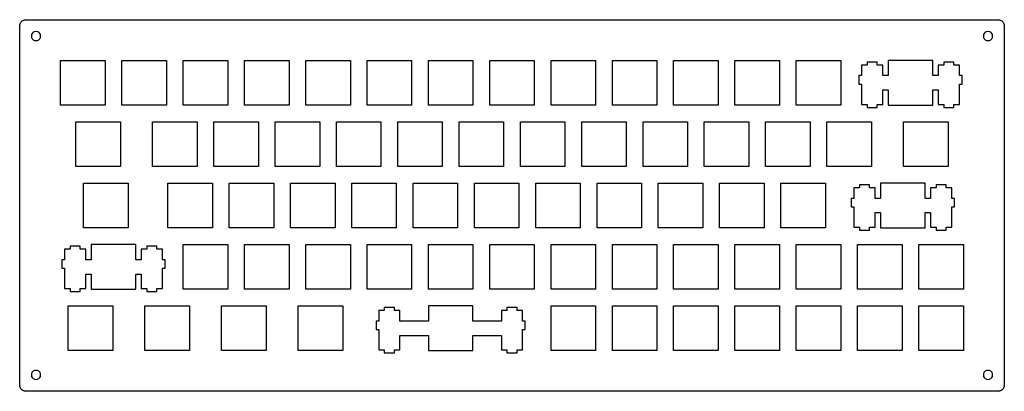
# Model space of a CAD drawing. Extents: x 0 to 306, y 0 to 116.
import ezdxf

# ---------------------------------------------------------------- set-up
doc = ezdxf.new("R2010")
doc.units = 0
doc.layers.get('0').update_dxf_attribs({"linetype": 'CONTINUOUS'})

msp = doc.modelspace()

# ---------------------------------------------------------------- linework, layer by layer
at = {"color": 0}
for p, q in [((0.095085, 113.615), (0.101975, 113.772)), ((0.095085, 2.21451), (0.095085, 113.615)), ((0.101975, 113.772), (0.119889, 113.929)), ((0.119889, 113.929), (0.150206, 114.082)), ((0.150206, 114.082), (0.192925, 114.235)), ((0.192925, 114.235), (0.248047, 114.381)), ((0.248047, 114.381), (0.312815, 114.523)), ((0.312815, 114.523), (0.389985, 114.661)), ((0.389985, 114.661), (0.4768, 114.792)), ((0.4768, 114.792), (0.574643, 114.915)), ((0.574643, 114.915), (0.680752, 115.03)), ((0.680752, 115.03), (0.796505, 115.136)), ((0.796505, 115.136), (0.919152, 115.234)), ((0.919152, 115.234), (1.05006, 115.321)), ((1.05006, 115.321), (1.18787, 115.398)), ((1.18787, 115.398), (1.32981, 115.463)), ((1.32981, 115.463), (1.47588, 115.518)), ((1.47588, 115.518), (1.62884, 115.561)), ((1.62884, 115.561), (1.7818, 115.591)), ((1.7818, 115.591), (1.9389, 115.609)), ((1.9389, 115.609), (2.096, 115.616)), ((2.096, 115.616), (303.997, 115.616)), ((303.997, 115.616), (304.152, 115.609)), ((304.152, 115.609), (304.308, 115.591)), ((304.308, 115.591), (304.462, 115.561)), ((304.462, 115.561), (304.614, 115.518)), ((304.614, 115.518), (304.762, 115.463)), ((304.762, 115.463), (304.903, 115.398)), ((304.903, 115.398), (305.041, 115.321)), ((305.041, 115.321), (305.172, 115.234)), ((305.172, 115.234), (305.295, 115.136)), ((305.295, 115.136), (305.41, 115.03)), ((305.41, 115.03), (305.516, 114.915)), ((305.516, 114.915), (305.615, 114.792)), ((305.615, 114.792), (305.701, 114.661)), ((305.701, 114.661), (305.778, 114.523)), ((305.778, 114.523), (305.843, 114.381)), ((305.843, 114.381), (305.898, 114.235)), ((305.898, 114.235), (305.941, 114.082)), ((305.941, 114.082), (305.971, 113.929)), ((305.971, 113.929), (305.989, 113.772)), ((305.989, 113.772), (305.996, 113.615)), ((305.996, 113.615), (305.996, 2.21451)), ((3.81441, 110.982), (3.74414, 110.541)), ((3.74414, 110.541), (3.81441, 110.101)), ((4.01697, 111.379), (3.81441, 110.982)), ((4.33257, 111.694), (4.01697, 111.379)), ((4.72944, 111.897), (4.33257, 111.694)), ((5.16901, 111.966), (4.72944, 111.897)), ((5.60998, 111.897), (5.16901, 111.966)), ((6.00685, 111.694), (5.60998, 111.897)), ((6.32245, 111.379), (6.00685, 111.694)), ((6.52501, 110.982), (6.32245, 111.379)), ((6.59391, 110.541), (6.52501, 110.982)), ((6.52501, 110.101), (6.59391, 110.541)), ((299.565, 110.982), (299.496, 110.541)), ((299.496, 110.541), (299.565, 110.101)), ((299.769, 111.379), (299.565, 110.982)), ((300.083, 111.694), (299.769, 111.379)), ((300.48, 111.897), (300.083, 111.694)), ((300.921, 111.967), (300.48, 111.897)), ((301.362, 111.897), (300.921, 111.967)), ((301.759, 111.694), (301.362, 111.897)), ((302.073, 111.379), (301.759, 111.694)), ((302.277, 110.982), (302.073, 111.379)), ((302.347, 110.541), (302.277, 110.982)), ((302.277, 110.101), (302.347, 110.541)), ((3.81441, 110.101), (4.01697, 109.704)), ((4.01697, 109.704), (4.33257, 109.389)), ((4.33257, 109.389), (4.72944, 109.186)), ((4.72944, 109.186), (5.16901, 109.116)), ((5.16901, 109.116), (5.60998, 109.186)), ((5.60998, 109.186), (6.00685, 109.389)), ((6.00685, 109.389), (6.32245, 109.704)), ((6.32245, 109.704), (6.52501, 110.101)), ((299.565, 110.101), (299.769, 109.704)), ((299.769, 109.704), (300.083, 109.389)), ((300.083, 109.389), (300.48, 109.186)), ((300.48, 109.186), (300.921, 109.116)), ((300.921, 109.116), (301.362, 109.186)), ((301.362, 109.186), (301.759, 109.389)), ((301.759, 109.389), (302.073, 109.704)), ((302.073, 109.704), (302.277, 110.101)), ((12.7703, 102.941), (26.6209, 102.941)), ((12.7703, 89.0901), (12.7703, 102.941)), ((26.6209, 102.941), (26.6209, 89.0901)), ((31.8203, 102.941), (45.671, 102.941)), ((31.8203, 89.0901), (31.8203, 102.941)), ((45.671, 102.941), (45.671, 89.0901)), ((50.8702, 102.941), (64.721, 102.941)), ((50.8702, 89.0901), (50.8702, 102.941)), ((64.721, 102.941), (64.721, 89.0901)), ((69.9202, 102.941), (83.771, 102.941)), ((69.9202, 89.0901), (69.9202, 102.941)), ((83.771, 102.941), (83.771, 89.0901)), ((88.9702, 102.941), (102.821, 102.941)), ((88.9702, 89.0901), (88.9702, 102.941)), ((102.821, 102.941), (102.821, 89.0901)), ((108.02, 102.941), (121.87, 102.941)), ((108.02, 89.0901), (108.02, 102.941)), ((121.87, 102.941), (121.87, 89.0901)), ((127.07, 102.941), (140.921, 102.941)), ((127.07, 89.0901), (127.07, 102.941)), ((140.921, 102.941), (140.921, 89.0901)), ((146.12, 102.941), (159.971, 102.941)), ((146.12, 89.0901), (146.12, 102.941)), ((159.971, 102.941), (159.971, 89.0901)), ((165.17, 102.941), (179.021, 102.941)), ((165.17, 89.0901), (165.17, 102.941)), ((179.021, 102.941), (179.021, 89.0901)), ((184.22, 102.941), (198.071, 102.941)), ((184.22, 89.0901), (184.22, 102.941)), ((198.071, 102.941), (198.071, 89.0901)), ((203.27, 102.941), (217.121, 102.941)), ((203.27, 89.0901), (203.27, 102.941)), ((217.121, 102.941), (217.121, 89.0901)), ((222.32, 102.941), (236.171, 102.941)), ((222.32, 89.0901), (222.32, 102.941)), ((236.171, 102.941), (236.171, 89.0901)), ((241.37, 102.941), (255.221, 102.941)), ((241.37, 89.0901), (241.37, 102.941)), ((255.221, 102.941), (255.221, 89.0901)), ((263.396, 101.471), (261.67, 101.471)), ((261.67, 101.471), (261.67, 98.2405)), ((266.546, 102.391), (263.396, 102.391)), ((263.396, 102.391), (263.396, 101.471)), ((266.546, 101.471), (266.546, 102.391)), ((268.271, 101.471), (266.546, 101.471)), ((268.271, 98.2405), (268.271, 101.471)), ((269.945, 102.941), (269.945, 98.2405)), ((283.796, 102.941), (269.945, 102.941)), ((283.796, 98.2405), (283.796, 102.941)), ((287.196, 101.471), (285.47, 101.471)), ((285.47, 101.471), (285.47, 98.2405)), ((290.346, 102.391), (287.196, 102.391)), ((287.196, 102.391), (287.196, 101.471)), ((290.346, 101.471), (290.346, 102.391)), ((292.071, 101.471), (290.346, 101.471)), ((292.071, 98.2405), (292.071, 101.471)), ((261.67, 98.2405), (260.846, 98.2405)), ((260.846, 98.2405), (260.846, 95.5904)), ((269.945, 98.2405), (268.271, 98.2405)), ((285.47, 98.2405), (283.796, 98.2405)), ((292.895, 98.2405), (292.071, 98.2405)), ((292.895, 95.5904), (292.895, 98.2405)), ((260.846, 95.5904), (261.67, 95.5904)), ((261.67, 95.5904), (261.67, 89.3202)), ((292.071, 89.3202), (292.071, 95.5904)), ((292.071, 95.5904), (292.895, 95.5904)), ((268.271, 89.3202), (268.271, 93.7906)), ((268.271, 93.7906), (269.945, 93.7906)), ((269.945, 93.7906), (269.945, 89.0901)), ((283.796, 89.0901), (283.796, 93.7906)), ((283.796, 93.7906), (285.47, 93.7906)), ((285.47, 93.7906), (285.47, 89.3202)), ((26.6209, 89.0901), (12.7703, 89.0901)), ((45.671, 89.0901), (31.8203, 89.0901)), ((64.721, 89.0901), (50.8702, 89.0901)), ((83.771, 89.0901), (69.9202, 89.0901)), ((102.821, 89.0901), (88.9702, 89.0901)), ((121.87, 89.0901), (108.02, 89.0901)), ((140.921, 89.0901), (127.07, 89.0901)), ((159.971, 89.0901), (146.12, 89.0901)), ((179.021, 89.0901), (165.17, 89.0901)), ((198.071, 89.0901), (184.22, 89.0901)), ((217.121, 89.0901), (203.27, 89.0901)), ((236.171, 89.0901), (222.32, 89.0901)), ((255.221, 89.0901), (241.37, 89.0901)), ((261.67, 89.3202), (263.396, 89.3202)), ((263.396, 89.3202), (263.396, 88.3405)), ((266.546, 88.3405), (266.546, 89.3202)), ((266.546, 89.3202), (268.271, 89.3202)), ((269.945, 89.0901), (283.796, 89.0901)), ((285.47, 89.3202), (287.196, 89.3202)), ((287.196, 89.3202), (287.196, 88.3405)), ((290.346, 88.3405), (290.346, 89.3202)), ((290.346, 89.3202), (292.071, 89.3202)), ((263.396, 88.3405), (266.546, 88.3405)), ((287.196, 88.3405), (290.346, 88.3405)), ((17.5328, 83.8909), (31.3821, 83.8909)), ((17.5328, 70.0401), (17.5328, 83.8909)), ((31.3821, 83.8909), (31.3821, 70.0401)), ((41.3452, 83.8909), (55.1946, 83.8909)), ((41.3452, 70.0401), (41.3452, 83.8909)), ((55.1946, 83.8909), (55.1946, 70.0401)), ((60.3952, 83.8909), (74.2446, 83.8909)), ((60.3952, 70.0401), (60.3952, 83.8909)), ((74.2446, 83.8909), (74.2446, 70.0401)), ((79.4452, 83.8909), (93.2946, 83.8909)), ((79.4452, 70.0401), (79.4452, 83.8909)), ((93.2946, 83.8909), (93.2946, 70.0401)), ((98.4938, 83.8909), (112.345, 83.8909)), ((98.4938, 70.0401), (98.4938, 83.8909)), ((112.345, 83.8909), (112.345, 70.0401)), ((117.545, 83.8909), (131.396, 83.8909)), ((117.545, 70.0401), (117.545, 83.8909)), ((131.396, 83.8909), (131.396, 70.0401)), ((136.595, 83.8909), (150.446, 83.8909)), ((136.595, 70.0401), (136.595, 83.8909)), ((150.446, 83.8909), (150.446, 70.0401)), ((155.645, 83.8909), (169.496, 83.8909)), ((155.645, 70.0401), (155.645, 83.8909)), ((169.496, 83.8909), (169.496, 70.0401)), ((174.695, 83.8909), (188.546, 83.8909)), ((174.695, 70.0401), (174.695, 83.8909)), ((188.546, 83.8909), (188.546, 70.0401)), ((193.745, 83.8909), (207.596, 83.8909)), ((193.745, 70.0401), (193.745, 83.8909)), ((207.596, 83.8909), (207.596, 70.0401)), ((212.795, 83.8909), (226.646, 83.8909)), ((212.795, 70.0401), (212.795, 83.8909)), ((226.646, 83.8909), (226.646, 70.0401)), ((231.845, 83.8909), (245.696, 83.8909)), ((231.845, 70.0401), (231.845, 83.8909)), ((245.696, 83.8909), (245.696, 70.0401)), ((250.895, 83.8909), (264.746, 83.8909)), ((250.895, 70.0401), (250.895, 83.8909)), ((264.746, 83.8909), (264.746, 70.0401)), ((274.708, 83.8909), (288.557, 83.8909)), ((274.708, 70.0401), (274.708, 83.8909)), ((288.557, 83.8909), (288.557, 70.0401)), ((31.3821, 70.0401), (17.5328, 70.0401)), ((55.1946, 70.0401), (41.3452, 70.0401)), ((74.2446, 70.0401), (60.3952, 70.0401)), ((93.2946, 70.0401), (79.4452, 70.0401)), ((112.345, 70.0401), (98.4938, 70.0401)), ((131.396, 70.0401), (117.545, 70.0401)), ((150.446, 70.0401), (136.595, 70.0401)), ((169.496, 70.0401), (155.645, 70.0401)), ((188.546, 70.0401), (174.695, 70.0401)), ((207.596, 70.0401), (193.745, 70.0401)), ((226.646, 70.0401), (212.795, 70.0401)), ((245.696, 70.0401), (231.845, 70.0401)), ((264.746, 70.0401), (250.895, 70.0401)), ((288.557, 70.0401), (274.708, 70.0401)), ((19.914, 64.8409), (33.7633, 64.8409)), ((19.914, 50.9901), (19.914, 64.8409)), ((33.7633, 64.8409), (33.7633, 50.9901)), ((46.1077, 64.8409), (59.9571, 64.8409)), ((46.1077, 50.9901), (46.1077, 64.8409)), ((59.9571, 64.8409), (59.9571, 50.9901)), ((65.1577, 64.8409), (79.0071, 64.8409)), ((65.1577, 50.9901), (65.1577, 64.8409)), ((79.0071, 64.8409), (79.0071, 50.9901)), ((84.2077, 64.8409), (98.0571, 64.8409)), ((84.2077, 50.9901), (84.2077, 64.8409)), ((98.0571, 64.8409), (98.0571, 50.9901)), ((103.258, 64.8409), (117.107, 64.8409)), ((103.258, 50.9901), (103.258, 64.8409)), ((117.107, 64.8409), (117.107, 50.9901)), ((122.308, 64.8409), (136.157, 64.8409)), ((122.308, 50.9901), (122.308, 64.8409)), ((136.157, 64.8409), (136.157, 50.9901)), ((141.358, 64.8409), (155.207, 64.8409)), ((141.358, 50.9901), (141.358, 64.8409)), ((155.207, 64.8409), (155.207, 50.9901)), ((160.408, 64.8409), (174.257, 64.8409)), ((160.408, 50.9901), (160.408, 64.8409)), ((174.257, 64.8409), (174.257, 50.9901)), ((179.458, 64.8409), (193.307, 64.8409)), ((179.458, 50.9901), (179.458, 64.8409)), ((193.307, 64.8409), (193.307, 50.9901)), ((198.508, 64.8409), (212.357, 64.8409)), ((198.508, 50.9901), (198.508, 64.8409)), ((212.357, 64.8409), (212.357, 50.9901)), ((217.558, 64.8409), (231.407, 64.8409)), ((217.558, 50.9901), (217.558, 64.8409)), ((231.407, 64.8409), (231.407, 50.9901)), ((236.608, 64.8409), (250.457, 64.8409)), ((236.608, 50.9901), (236.608, 64.8409)), ((250.457, 64.8409), (250.457, 50.9901)), ((264.163, 64.2909), (261.013, 64.2909)), ((261.013, 64.2909), (261.013, 63.3705)), ((264.163, 63.3705), (264.163, 64.2909)), ((267.564, 64.8409), (267.564, 60.1405)), ((281.413, 64.8409), (267.564, 64.8409)), ((281.413, 60.1405), (281.413, 64.8409)), ((287.963, 64.2909), (284.813, 64.2909)), ((284.813, 64.2909), (284.813, 63.3705)), ((287.963, 63.3705), (287.963, 64.2909)), ((261.013, 63.3705), (259.289, 63.3705)), ((259.289, 63.3705), (259.289, 60.1405)), ((265.888, 63.3705), (264.163, 63.3705)), ((265.888, 60.1405), (265.888, 63.3705)), ((284.813, 63.3705), (283.089, 63.3705)), ((283.089, 63.3705), (283.089, 60.1405)), ((289.688, 63.3705), (287.963, 63.3705)), ((289.688, 60.1405), (289.688, 63.3705)), ((259.289, 60.1405), (258.463, 60.1405)), ((258.463, 60.1405), (258.463, 57.4904)), ((267.564, 60.1405), (265.888, 60.1405)), ((283.089, 60.1405), (281.413, 60.1405)), ((290.514, 60.1405), (289.688, 60.1405)), ((290.514, 57.4904), (290.514, 60.1405)), ((258.463, 57.4904), (259.289, 57.4904)), ((259.289, 57.4904), (259.289, 51.2202)), ((265.888, 51.2202), (265.888, 55.6906)), ((265.888, 55.6906), (267.564, 55.6906)), ((267.564, 55.6906), (267.564, 50.9901)), ((281.413, 50.9901), (281.413, 55.6906)), ((281.413, 55.6906), (283.089, 55.6906)), ((283.089, 55.6906), (283.089, 51.2202)), ((289.688, 51.2202), (289.688, 57.4904)), ((289.688, 57.4904), (290.514, 57.4904)), ((33.7633, 50.9901), (19.914, 50.9901)), ((59.9571, 50.9901), (46.1077, 50.9901)), ((79.0071, 50.9901), (65.1577, 50.9901)), ((98.0571, 50.9901), (84.2077, 50.9901)), ((117.107, 50.9901), (103.258, 50.9901)), ((136.157, 50.9901), (122.308, 50.9901)), ((155.207, 50.9901), (141.358, 50.9901)), ((174.257, 50.9901), (160.408, 50.9901)), ((193.307, 50.9901), (179.458, 50.9901)), ((212.357, 50.9901), (198.508, 50.9901)), ((231.407, 50.9901), (217.558, 50.9901)), ((250.457, 50.9901), (236.608, 50.9901)), ((259.289, 51.2202), (261.013, 51.2202)), ((261.013, 51.2202), (261.013, 50.2405)), ((261.013, 50.2405), (264.163, 50.2405)), ((264.163, 50.2405), (264.163, 51.2202)), ((264.163, 51.2202), (265.888, 51.2202)), ((267.564, 50.9901), (281.413, 50.9901)), ((283.089, 51.2202), (284.813, 51.2202)), ((284.813, 51.2202), (284.813, 50.2405)), ((284.813, 50.2405), (287.963, 50.2405)), ((287.963, 50.2405), (287.963, 51.2202)), ((287.963, 51.2202), (289.688, 51.2202)), ((15.7455, 44.3205), (14.0202, 44.3205)), ((14.0202, 44.3205), (14.0202, 41.0905)), ((18.8957, 45.2409), (15.7455, 45.2409)), ((15.7455, 45.2409), (15.7455, 44.3205)), ((18.8957, 44.3205), (18.8957, 45.2409)), ((20.621, 44.3205), (18.8957, 44.3205)), ((20.621, 41.0905), (20.621, 44.3205)), ((22.2953, 45.7909), (22.2953, 41.0905)), ((36.146, 45.7909), (22.2953, 45.7909)), ((36.146, 41.0905), (36.146, 45.7909)), ((39.5457, 44.3205), (37.8202, 44.3205)), ((37.8202, 44.3205), (37.8202, 41.0905)), ((42.6956, 45.2409), (39.5457, 45.2409)), ((39.5457, 45.2409), (39.5457, 44.3205)), ((42.6956, 44.3205), (42.6956, 45.2409)), ((44.4211, 44.3205), (42.6956, 44.3205)), ((44.4211, 41.0905), (44.4211, 44.3205)), ((50.8702, 45.7909), (64.721, 45.7909)), ((50.8702, 31.9402), (50.8702, 45.7909)), ((64.721, 45.7909), (64.721, 31.9402)), ((69.9202, 45.7909), (83.771, 45.7909)), ((69.9202, 31.9402), (69.9202, 45.7909)), ((83.771, 45.7909), (83.771, 31.9402)), ((88.9702, 45.7909), (102.821, 45.7909)), ((88.9702, 31.9402), (88.9702, 45.7909)), ((102.821, 45.7909), (102.821, 31.9402)), ((108.02, 45.7909), (121.87, 45.7909)), ((108.02, 31.9402), (108.02, 45.7909)), ((121.87, 45.7909), (121.87, 31.9402)), ((127.07, 45.7909), (140.921, 45.7909)), ((127.07, 31.9402), (127.07, 45.7909)), ((140.921, 45.7909), (140.921, 31.9402)), ((146.12, 45.7909), (159.971, 45.7909)), ((146.12, 31.9402), (146.12, 45.7909)), ((159.971, 45.7909), (159.971, 31.9402)), ((165.17, 45.7909), (179.021, 45.7909)), ((165.17, 31.9402), (165.17, 45.7909)), ((179.021, 45.7909), (179.021, 31.9402)), ((184.22, 45.7909), (198.071, 45.7909)), ((184.22, 31.9402), (184.22, 45.7909)), ((198.071, 45.7909), (198.071, 31.9402)), ((203.27, 45.7909), (217.121, 45.7909)), ((203.27, 31.9402), (203.27, 45.7909)), ((217.121, 45.7909), (217.121, 31.9402)), ((222.32, 45.7909), (236.171, 45.7909)), ((222.32, 31.9402), (222.32, 45.7909)), ((236.171, 45.7909), (236.171, 31.9402)), ((241.37, 45.7909), (255.221, 45.7909)), ((241.37, 31.9402), (241.37, 45.7909)), ((255.221, 45.7909), (255.221, 31.9402)), ((260.42, 45.7909), (274.271, 45.7909)), ((260.42, 31.9402), (260.42, 45.7909)), ((274.271, 45.7909), (274.271, 31.9402)), ((279.47, 45.7909), (293.321, 45.7909)), ((279.47, 31.9402), (279.47, 45.7909)), ((293.321, 45.7909), (293.321, 31.9402)), ((14.0202, 41.0905), (13.1947, 41.0905)), ((13.1947, 41.0905), (13.1947, 38.4404)), ((22.2953, 41.0905), (20.621, 41.0905)), ((37.8202, 41.0905), (36.146, 41.0905)), ((45.2452, 41.0905), (44.4211, 41.0905)), ((45.2452, 38.4404), (45.2452, 41.0905)), ((13.1947, 38.4404), (14.0202, 38.4404)), ((14.0202, 38.4404), (14.0202, 32.1703)), ((44.4211, 32.1703), (44.4211, 38.4404)), ((44.4211, 38.4404), (45.2452, 38.4404)), ((20.621, 32.1703), (20.621, 36.6406)), ((20.621, 36.6406), (22.2953, 36.6406)), ((22.2953, 36.6406), (22.2953, 31.9402)), ((36.146, 31.9402), (36.146, 36.6406)), ((36.146, 36.6406), (37.8202, 36.6406)), ((37.8202, 36.6406), (37.8202, 32.1703)), ((14.0202, 32.1703), (15.7455, 32.1703)), ((15.7455, 32.1703), (15.7455, 31.1905)), ((15.7455, 31.1905), (18.8957, 31.1905)), ((18.8957, 31.1905), (18.8957, 32.1703)), ((18.8957, 32.1703), (20.621, 32.1703)), ((22.2953, 31.9402), (36.146, 31.9402)), ((37.8202, 32.1703), (39.5457, 32.1703)), ((39.5457, 32.1703), (39.5457, 31.1905)), ((39.5457, 31.1905), (42.6956, 31.1905)), ((42.6956, 31.1905), (42.6956, 32.1703)), ((42.6956, 32.1703), (44.4211, 32.1703)), ((64.721, 31.9402), (50.8702, 31.9402)), ((83.771, 31.9402), (69.9202, 31.9402)), ((102.821, 31.9402), (88.9702, 31.9402)), ((121.87, 31.9402), (108.02, 31.9402)), ((140.921, 31.9402), (127.07, 31.9402)), ((159.971, 31.9402), (146.12, 31.9402)), ((179.021, 31.9402), (165.17, 31.9402)), ((198.071, 31.9402), (184.22, 31.9402)), ((217.121, 31.9402), (203.27, 31.9402)), ((236.171, 31.9402), (222.32, 31.9402)), ((255.221, 31.9402), (241.37, 31.9402)), ((274.271, 31.9402), (260.42, 31.9402)), ((293.321, 31.9402), (279.47, 31.9402)), ((15.1515, 26.7408), (29.0008, 26.7408)), ((15.1515, 12.8902), (15.1515, 26.7408)), ((29.0008, 26.7408), (29.0008, 12.8902)), ((38.964, 26.7408), (52.8133, 26.7408)), ((38.964, 12.8902), (38.964, 26.7408)), ((52.8133, 26.7408), (52.8133, 12.8902)), ((62.7765, 26.7408), (76.6258, 26.7408)), ((62.7765, 12.8902), (62.7765, 26.7408)), ((76.6258, 26.7408), (76.6258, 12.8902)), ((86.589, 26.7408), (100.438, 26.7408)), ((86.589, 12.8902), (86.589, 26.7408)), ((100.438, 26.7408), (100.438, 12.8902)), ((113.37, 25.2705), (111.646, 25.2705)), ((111.646, 25.2705), (111.646, 22.0404)), ((116.52, 26.191), (113.37, 26.191)), ((113.37, 26.191), (113.37, 25.2705)), ((116.52, 25.2705), (116.52, 26.191)), ((118.245, 25.2705), (116.52, 25.2705)), ((118.245, 22.0404), (118.245, 25.2705)), ((127.07, 26.7408), (127.07, 22.0404)), ((140.921, 26.7408), (127.07, 26.7408)), ((140.921, 22.0404), (140.921, 26.7408)), ((151.47, 25.2705), (149.746, 25.2705)), ((149.746, 25.2705), (149.746, 22.0404)), ((154.62, 26.191), (151.47, 26.191)), ((151.47, 26.191), (151.47, 25.2705)), ((154.62, 25.2705), (154.62, 26.191)), ((156.345, 25.2705), (154.62, 25.2705)), ((156.345, 22.0404), (156.345, 25.2705)), ((165.17, 26.7408), (179.021, 26.7408)), ((165.17, 12.8902), (165.17, 26.7408)), ((179.021, 26.7408), (179.021, 12.8902)), ((184.22, 26.7408), (198.071, 26.7408)), ((184.22, 12.8902), (184.22, 26.7408)), ((198.071, 26.7408), (198.071, 12.8902)), ((203.27, 26.7408), (217.121, 26.7408)), ((203.27, 12.8902), (203.27, 26.7408)), ((217.121, 26.7408), (217.121, 12.8902)), ((222.32, 26.7408), (236.171, 26.7408)), ((222.32, 12.8902), (222.32, 26.7408)), ((236.171, 26.7408), (236.171, 12.8902)), ((241.37, 26.7408), (255.221, 26.7408)), ((241.37, 12.8902), (241.37, 26.7408)), ((255.221, 26.7408), (255.221, 12.8902)), ((260.42, 26.7408), (274.271, 26.7408)), ((260.42, 12.8902), (260.42, 26.7408)), ((274.271, 26.7408), (274.271, 12.8902)), ((279.47, 26.7408), (293.321, 26.7408)), ((279.47, 12.8902), (279.47, 26.7408)), ((293.321, 26.7408), (293.321, 12.8902)), ((111.646, 22.0404), (110.821, 22.0404)), ((110.821, 22.0404), (110.821, 19.3904)), ((127.07, 22.0404), (118.245, 22.0404)), ((149.746, 22.0404), (140.921, 22.0404)), ((157.171, 22.0404), (156.345, 22.0404)), ((157.171, 19.3904), (157.171, 22.0404)), ((110.821, 19.3904), (111.646, 19.3904)), ((111.646, 19.3904), (111.646, 13.1217)), ((156.345, 13.1217), (156.345, 19.3904)), ((156.345, 19.3904), (157.171, 19.3904)), ((118.245, 13.1217), (118.245, 17.592)), ((118.245, 17.592), (127.07, 17.592)), ((127.07, 17.592), (127.07, 12.8902)), ((140.921, 12.8902), (140.921, 17.592)), ((140.921, 17.592), (149.746, 17.592)), ((149.746, 17.592), (149.746, 13.1217)), ((29.0008, 12.8902), (15.1515, 12.8902)), ((52.8133, 12.8902), (38.964, 12.8902)), ((76.6258, 12.8902), (62.7765, 12.8902)), ((100.438, 12.8902), (86.589, 12.8902)), ((111.646, 13.1217), (113.37, 13.1217)), ((113.37, 13.1217), (113.37, 12.1405)), ((116.52, 12.1405), (116.52, 13.1217)), ((116.52, 13.1217), (118.245, 13.1217)), ((127.07, 12.8902), (140.921, 12.8902)), ((149.746, 13.1217), (151.47, 13.1217)), ((151.47, 13.1217), (151.47, 12.1405)), ((154.62, 12.1405), (154.62, 13.1217)), ((154.62, 13.1217), (156.345, 13.1217)), ((179.021, 12.8902), (165.17, 12.8902)), ((198.071, 12.8902), (184.22, 12.8902)), ((217.121, 12.8902), (203.27, 12.8902)), ((236.171, 12.8902), (222.32, 12.8902)), ((255.221, 12.8902), (241.37, 12.8902)), ((274.271, 12.8902), (260.42, 12.8902)), ((293.321, 12.8902), (279.47, 12.8902)), ((113.37, 12.1405), (116.52, 12.1405)), ((151.47, 12.1405), (154.62, 12.1405)), ((4.01697, 6.12814), (3.81441, 5.73126)), ((4.33257, 6.44232), (4.01697, 6.12814)), ((4.72944, 6.64626), (4.33257, 6.44232)), ((5.16901, 6.7152), (4.72944, 6.64626)), ((5.60998, 6.64626), (5.16901, 6.7152)), ((6.00685, 6.44232), (5.60998, 6.64626)), ((6.32245, 6.12814), (6.00685, 6.44232)), ((6.52501, 5.73126), (6.32245, 6.12814)), ((299.769, 6.12814), (299.565, 5.73126)), ((300.083, 6.44232), (299.769, 6.12814)), ((300.48, 6.64626), (300.083, 6.44232)), ((300.921, 6.7152), (300.48, 6.64626)), ((301.362, 6.64626), (300.921, 6.7152)), ((301.759, 6.44232), (301.362, 6.64626)), ((302.073, 6.12814), (301.759, 6.44232)), ((302.277, 5.73126), (302.073, 6.12814)), ((3.81441, 5.73126), (3.74414, 5.29029)), ((3.74414, 5.29029), (3.81441, 4.84932)), ((3.81441, 4.84932), (4.01697, 4.45244)), ((4.01697, 4.45244), (4.33257, 4.13826)), ((4.33257, 4.13826), (4.72944, 3.93428)), ((4.72944, 3.93428), (5.16901, 3.86539)), ((5.16901, 3.86539), (5.60998, 3.93428)), ((5.60998, 3.93428), (6.00685, 4.13826)), ((6.00685, 4.13826), (6.32245, 4.45244)), ((6.32245, 4.45244), (6.52501, 4.84932)), ((6.59391, 5.29029), (6.52501, 5.73126)), ((6.52501, 4.84932), (6.59391, 5.29029)), ((299.565, 5.73126), (299.496, 5.29029)), ((299.496, 5.29029), (299.565, 4.84932)), ((299.565, 4.84932), (299.769, 4.45244)), ((299.769, 4.45244), (300.083, 4.13826)), ((300.083, 4.13826), (300.48, 3.93428)), ((300.48, 3.93428), (300.921, 3.86539)), ((300.921, 3.86539), (301.362, 3.93428)), ((301.362, 3.93428), (301.759, 4.13826)), ((301.759, 4.13826), (302.073, 4.45244)), ((302.073, 4.45244), (302.277, 4.84932)), ((302.347, 5.29029), (302.277, 5.73126)), ((302.277, 4.84932), (302.347, 5.29029)), ((0.101975, 2.05879), (0.095085, 2.21451)), ((0.119889, 1.90307), (0.101975, 2.05879)), ((0.150206, 1.74873), (0.119889, 1.90307)), ((0.192925, 1.59714), (0.150206, 1.74873)), ((0.248047, 1.4497), (0.192925, 1.59714)), ((0.312815, 1.30776), (0.248047, 1.4497)), ((0.389985, 1.16996), (0.312815, 1.30776)), ((0.4768, 1.03904), (0.389985, 1.16996)), ((0.574643, 0.916397), (0.4768, 1.03904)), ((0.680752, 0.80064), (0.574643, 0.916397)), ((0.796505, 0.694531), (0.680752, 0.80064)), ((0.919152, 0.596692), (0.796505, 0.694531)), ((1.05006, 0.509873), (0.919152, 0.596692)), ((1.18787, 0.432703), (1.05006, 0.509873)), ((1.32981, 0.367937), (1.18787, 0.432703)), ((1.47588, 0.312815), (1.32981, 0.367937)), ((1.62884, 0.270095), (1.47588, 0.312815)), ((1.7818, 0.239779), (1.62884, 0.270095)), ((1.9389, 0.221864), (1.7818, 0.239779)), ((2.096, 0.214974), (1.9389, 0.221864)), ((303.995, 0.214974), (2.096, 0.214974)), ((304.152, 0.221864), (303.995, 0.214974)), ((304.308, 0.239779), (304.152, 0.221864)), ((304.462, 0.270095), (304.308, 0.239779)), ((304.614, 0.312815), (304.462, 0.270095)), ((304.762, 0.367937), (304.614, 0.312815)), ((304.903, 0.432703), (304.762, 0.367937)), ((305.041, 0.509873), (304.903, 0.432703)), ((305.172, 0.596692), (305.041, 0.509873)), ((305.295, 0.694531), (305.172, 0.596692)), ((305.41, 0.80064), (305.295, 0.694531)), ((305.516, 0.916397), (305.41, 0.80064)), ((305.615, 1.03904), (305.516, 0.916397)), ((305.701, 1.16996), (305.615, 1.03904)), ((305.778, 1.30776), (305.701, 1.16996)), ((305.843, 1.4497), (305.778, 1.30776)), ((305.898, 1.59714), (305.843, 1.4497)), ((305.941, 1.74873), (305.898, 1.59714)), ((305.971, 1.90307), (305.941, 1.74873)), ((305.989, 2.05879), (305.971, 1.90307)), ((305.996, 2.21451), (305.989, 2.05879))]:
    msp.add_line(p, q, dxfattribs=at)

doc.saveas('drawing.dxf')
